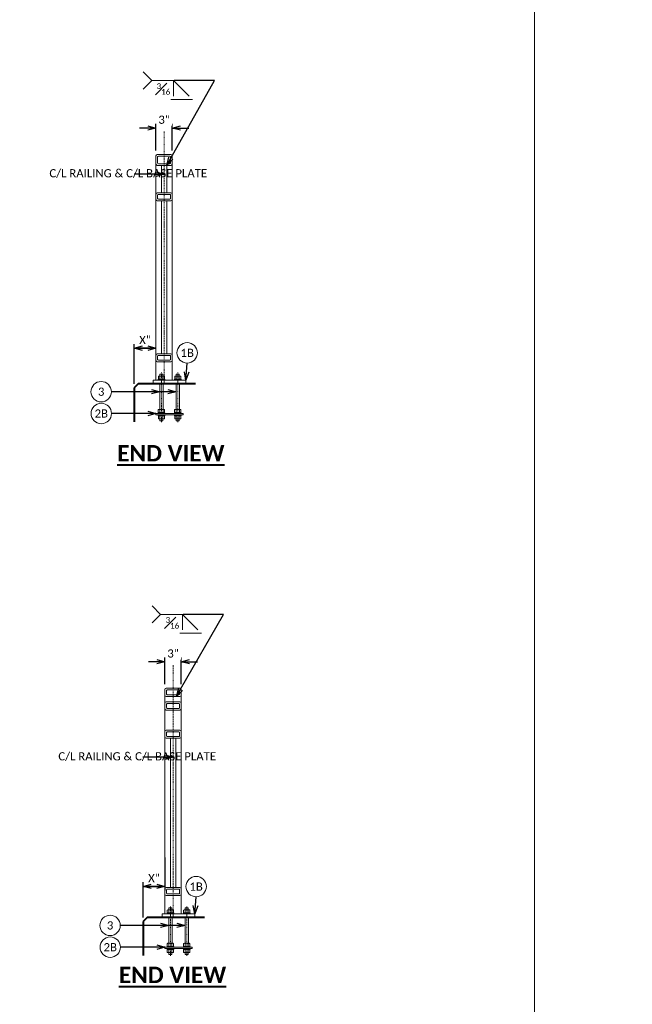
# Model space of a CAD drawing. Extents: x 5346 to 6997, y 23474 to 24083.
# Tile 12 of 25: x 6293 to 6405, y 23622 to 23802. Entities that reach past the tile are written whole.
import ezdxf
from ezdxf import colors
from ezdxf.entities.mleader import LeaderData, LeaderLine
from ezdxf.math import Vec2, Vec3

# ---------------------------------------------------------------- set-up
doc = ezdxf.new("R2010")
doc.units = 0
doc.header["$MEASUREMENT"] = 0
doc.linetypes.add('Wisdot4', pattern=[0.28125, 0.125, -0.0625, 0.03125, -0.0625])
for name, color, linetype, lineweight in [('B_ANNO_DIM', 7, 'Continuous', 18), ('B_ANNO_TEXT', 7, 'Continuous', 18), ('B_ANNO_TEXT_TITLE', 7, 'Continuous', 40), ('B_CNTR', 1, 'Wisdot4', 18), ('B_CONC_PPT', 12, 'Continuous', 40), ('B_STEEL', 92, 'Continuous', 18), ('B_STEEL_BOLT', 3, 'Continuous', 18)]:
    doc.layers.add(name, color=color, linetype=linetype, lineweight=lineweight)
doc.layers.add('B_ANNO_NOPLOT', color=47, linetype='Continuous', lineweight=18, plot=False)
doc.styles.add('Annotative', font='calibri.ttf', dxfattribs={"height": 0.0625})
doc.styles.get("Standard").update_dxf_attribs({"font": 'calibri.ttf'})
doc.styles.add('Title', font='calibrib.ttf', dxfattribs={"height": 0.125})
doc.dimstyles.new('Annotative', dxfattribs={"dimscale": 0, "dimtxt": 0.0625, "dimasz": 0.0625, "dimexe": 0.03125, "dimexo": 0.03125, "dimgap": 0.03125, "dimtad": 1, "dimdec": 3, "dimzin": 3, "dimdsep": 46, "dimlunit": 4, "dimtxsty": 'Standard', "dimblk": 'OPEN30', "dimcen": 0.03125, "dimaunit": 1, "dimadec": 0, "dimazin": 3, "dimtfac": 0.75, "dimtdec": 3, "dimtofl": 0, "dimtmove": 0, "dimatfit": 3, "dimldrblk": 'OPEN30', "dimfxl": 1, "dimtfill": 1, "dimfrac": 1, "dimtolj": 1, "dimtzin": 0, "dimarcsym": 0})
doc.dimstyles.get("Standard").update_dxf_attribs({"dimtxt": 0.0625, "dimasz": 0.0625, "dimexe": 0.03125, "dimexo": 0.03125, "dimgap": 0.03125, "dimtad": 1, "dimdec": 3, "dimzin": 3, "dimdsep": 46, "dimlunit": 4, "dimtxsty": 'Standard', "dimblk": 'OPEN30', "dimcen": 0.03125, "dimaunit": 1, "dimadec": 0, "dimazin": 3, "dimtfac": 0.75, "dimtdec": 3, "dimtofl": 0, "dimtmove": 0, "dimatfit": 3, "dimldrblk": 'OPEN30', "dimfxl": 1, "dimtfill": 1, "dimfrac": 1, "dimtolj": 1, "dimtzin": 0, "dimarcsym": 0})

# ---------------------------------------------------------------- blocks, each defined once
blk = doc.blocks.new('_Open30')
at = {"color": 0, "linetype": 'ByBlock', "lineweight": -2}
for p, q in [((-1, 0.27), (0, 0)), ((0, 0), (-1, -0.27)), ((0, 0), (-1, 0))]:
    blk.add_line(p, q, dxfattribs=at)
blk = doc.blocks.new('*D196')
at = {"layer": 'B_ANNO_DIM', "color": 0, "lineweight": -2, "transparency": 16777216}
for p, q in [((6313.86, 23735.7), (6313.86, 23742.96)), ((6316.35, 23742.21), (6314.85, 23742.21)), ((6315.36, 23742.21), (6316.86, 23742.21))]:
    blk.add_line(p, q, dxfattribs=at)
at = {"layer": 'Defpoints', "color": 0, "transparency": 16777216}
for p in [(6317.85, 23742.21), (6317.85, 23742.21), (6313.86, 23734.95)]:
    blk.add_point(p, dxfattribs=at)
at = {"layer": 'B_ANNO_DIM', "color": 0, "lineweight": -2, "transparency": 16777216, "xscale": 1.5, "yscale": 1.5, "zscale": 1.5, "rotation": 180}
blk.add_blockref('_Open30', (6313.86, 23742.21), dxfattribs=at)
at = {"layer": 'B_ANNO_DIM', "color": 0, "lineweight": -2, "transparency": 16777216, "xscale": 1.5, "yscale": 1.5, "zscale": 1.5}
blk.add_blockref('_Open30', (6317.85, 23742.21), dxfattribs=at)
at = {"layer": 'B_ANNO_DIM', "color": 0, "transparency": 16777216, "insert": (6315.85, 23743.71), "char_height": 1.5, "attachment_point": 5}
blk.add_mtext('\\A1;X"', dxfattribs=at)
blk = doc.blocks.new('*D197')
at = {"layer": 'B_ANNO_DIM', "color": 0, "lineweight": -2, "transparency": 16777216}
for p, q in [((6316.35, 23782.55), (6314.85, 23782.55)), ((6317.85, 23778.45), (6317.85, 23783.3)), ((6320.85, 23778.45), (6320.85, 23783.3)), ((6322.35, 23782.55), (6323.85, 23782.55))]:
    blk.add_line(p, q, dxfattribs=at)
at = {"layer": 'Defpoints', "color": 0, "transparency": 16777216}
for p in [(6317.85, 23777.7), (6320.85, 23777.7)]:
    blk.add_point(p, dxfattribs=at)
at = {"layer": 'B_ANNO_DIM', "color": 0, "lineweight": -2, "transparency": 16777216, "xscale": 1.5, "yscale": 1.5, "zscale": 1.5}
blk.add_blockref('_Open30', (6317.85, 23782.55), dxfattribs=at)
at = {"layer": 'B_ANNO_DIM', "color": 0, "lineweight": -2, "transparency": 16777216, "xscale": 1.5, "yscale": 1.5, "zscale": 1.5, "rotation": 180}
blk.add_blockref('_Open30', (6320.85, 23782.55), dxfattribs=at)
at = {"layer": 'B_ANNO_DIM', "color": 0, "transparency": 16777216, "insert": (6319.35, 23784.07), "char_height": 1.5, "attachment_point": 5, "bg_fill": 3, "box_fill_scale": 1.25, "bg_fill_color": 256, "bg_fill_true_color": 13158600, "bg_fill_transparency": 0}
blk.add_mtext('\\A1;3"', dxfattribs=at)
at = {"layer": 'Defpoints', "color": 0, "transparency": 16777216}
blk.add_point((6320.85, 23782.55), dxfattribs=at)
blk = doc.blocks.new('*D200')
at = {"layer": 'B_ANNO_DIM', "color": 0, "lineweight": -2, "transparency": 16777216}
for p, q in [((6319.49, 23648.84), (6319.49, 23642.83)), ((6315.5, 23637.89), (6315.5, 23644.33)), ((6317.99, 23643.58), (6316.49, 23643.58)), ((6317, 23643.58), (6318.5, 23643.58))]:
    blk.add_line(p, q, dxfattribs=at)
at = {"layer": 'Defpoints', "color": 0, "transparency": 16777216}
for p in [(6319.49, 23649.59), (6319.49, 23643.58), (6315.5, 23637.14)]:
    blk.add_point(p, dxfattribs=at)
at = {"layer": 'B_ANNO_DIM', "color": 0, "lineweight": -2, "transparency": 16777216, "xscale": 1.5, "yscale": 1.5, "zscale": 1.5, "rotation": 180}
blk.add_blockref('_Open30', (6315.5, 23643.58), dxfattribs=at)
at = {"layer": 'B_ANNO_DIM', "color": 0, "lineweight": -2, "transparency": 16777216, "xscale": 1.5, "yscale": 1.5, "zscale": 1.5}
blk.add_blockref('_Open30', (6319.49, 23643.58), dxfattribs=at)
at = {"layer": 'B_ANNO_DIM', "color": 0, "transparency": 16777216, "insert": (6317.49, 23645.08), "char_height": 1.5, "attachment_point": 5}
blk.add_mtext('\\A1;X"', dxfattribs=at)
blk = doc.blocks.new('*D201')
at = {"layer": 'B_ANNO_DIM', "color": 0, "lineweight": -2, "transparency": 16777216}
for p, q in [((6317.99, 23684.74), (6316.49, 23684.74)), ((6319.49, 23680.64), (6319.49, 23685.49)), ((6322.49, 23680.64), (6322.49, 23685.49)), ((6323.99, 23684.74), (6325.49, 23684.74))]:
    blk.add_line(p, q, dxfattribs=at)
at = {"layer": 'Defpoints', "color": 0, "transparency": 16777216}
for p in [(6319.49, 23679.89), (6322.49, 23679.89)]:
    blk.add_point(p, dxfattribs=at)
at = {"layer": 'B_ANNO_DIM', "color": 0, "lineweight": -2, "transparency": 16777216, "xscale": 1.5, "yscale": 1.5, "zscale": 1.5}
blk.add_blockref('_Open30', (6319.49, 23684.74), dxfattribs=at)
at = {"layer": 'B_ANNO_DIM', "color": 0, "lineweight": -2, "transparency": 16777216, "xscale": 1.5, "yscale": 1.5, "zscale": 1.5, "rotation": 180}
blk.add_blockref('_Open30', (6322.49, 23684.74), dxfattribs=at)
at = {"layer": 'B_ANNO_DIM', "color": 0, "transparency": 16777216, "insert": (6320.99, 23686.25), "char_height": 1.5, "attachment_point": 5, "bg_fill": 3, "box_fill_scale": 1.25, "bg_fill_color": 256, "bg_fill_true_color": 13158600, "bg_fill_transparency": 0}
blk.add_mtext('\\A1;3"', dxfattribs=at)
at = {"layer": 'Defpoints', "color": 0, "transparency": 16777216}
blk.add_point((6322.49, 23684.74), dxfattribs=at)

msp = doc.modelspace()

# ---------------------------------------------------------------- linework, layer by layer
at = {"layer": 'B_ANNO_DIM'}
for p, q in [((6321.203, 23791.2424), (6317.0689, 23791.2424)), ((6321.0729, 23788.3904), (6321.0729, 23791.2424)), ((6321.0729, 23791.2424), (6323.9119, 23788.3904)), ((6324.5559, 23787.7784), (6320.5849, 23787.7784)), ((6322.8439, 23693.4252), (6318.7098, 23693.4252)), ((6322.7138, 23690.5732), (6322.7138, 23693.4252)), ((6322.7138, 23693.4252), (6325.5528, 23690.5732)), ((6326.1968, 23689.9612), (6322.2258, 23689.9612))]:
    msp.add_line(p, q, dxfattribs=at)
for points in [[(6315.5029, 23792.8204), (6317.0689, 23791.2424), (6315.5029, 23789.6884)], [(6317.1438, 23695.0032), (6318.7098, 23693.4252), (6317.1438, 23691.8712)]]:
    msp.add_lwpolyline(points, dxfattribs=at)
for centre in [(6323.579, 23741.3472), (6307.7972, 23734.2245), (6307.8212, 23730.2395), (6325.22, 23643.538), (6309.4381, 23636.4153), (6309.4621, 23632.4303)]:
    msp.add_circle(centre, 1.8717, dxfattribs=at)
at = {"layer": 'B_ANNO_NOPLOT'}
msp.add_lwpolyline([(6126.7554, 24078.1369), (6387.304, 24078.1369), (6387.304, 23497.7436), (6126.7554, 23497.7436)], close=True, dxfattribs=at)
at = {"layer": 'B_CNTR'}
for p, q in [((6319.36, 23735.6955), (6319.36, 23781.955)), ((6318.854, 23728.6763), (6318.854, 23737.7969)), ((6321.854, 23728.6763), (6321.854, 23737.7969)), ((6321.001, 23637.8882), (6321.001, 23684.1378)), ((6320.4949, 23630.8671), (6320.4949, 23639.9878)), ((6323.4949, 23630.8671), (6323.4949, 23639.9878))]:
    msp.add_line(p, q, dxfattribs=at)
at = {"layer": 'B_CONC_PPT'}
for p, q in [((6314.606, 23735.6955), (6313.856, 23734.9455)), ((6325.106, 23735.6955), (6314.606, 23735.6955)), ((6313.856, 23734.9455), (6313.856, 23728.6955)), ((6316.247, 23637.8863), (6315.497, 23637.1363)), ((6326.747, 23637.8863), (6316.247, 23637.8863)), ((6315.497, 23637.1363), (6315.497, 23630.8863))]:
    msp.add_line(p, q, dxfattribs=at)
at = {"layer": 'B_STEEL'}
for p, q in [((6317.8479, 23775.9535), (6317.8479, 23736.3271)), ((6318.8479, 23775.7035), (6318.8479, 23770.7035)), ((6319.8479, 23775.7035), (6319.8479, 23770.7035)), ((6320.8479, 23775.9535), (6320.8479, 23736.3257)), ((6318.8479, 23769.2035), (6318.8479, 23741.1955)), ((6319.8479, 23769.2035), (6319.8479, 23741.1955)), ((6319.4888, 23678.6363), (6319.4888, 23638.5179)), ((6322.4888, 23678.6363), (6322.4888, 23638.5165)), ((6320.4888, 23670.7121), (6320.4888, 23643.3863)), ((6321.4888, 23670.7154), (6321.4888, 23643.3863))]:
    msp.add_line(p, q, dxfattribs=at)
at = {"layer": 'B_STEEL', "lineweight": 13}
for points in [[(6318.0979, 23769.2035), (6320.5979, 23769.2035, 0.41421356), (6320.8479, 23769.4535), (6320.8479, 23770.4535, 0.41421356), (6320.5979, 23770.7035), (6318.0979, 23770.7035, 0.41421356), (6317.8479, 23770.4535), (6317.8479, 23769.4535, 0.41421356)], [(6318.2854, 23769.516), (6320.4104, 23769.516, 0.41421356), (6320.5354, 23769.641), (6320.5354, 23770.266, 0.41421356), (6320.4104, 23770.391), (6318.2854, 23770.391, 0.41421356), (6318.1604, 23770.266), (6318.1604, 23769.641, 0.41421356)], [(6320.5979, 23739.6955, 0.41421356), (6320.8479, 23739.9455), (6320.8479, 23740.9455, 0.41421356), (6320.5979, 23741.1955), (6318.0979, 23741.1955, 0.41421356), (6317.8479, 23740.9455), (6317.8479, 23739.9455, 0.41421356), (6318.0979, 23739.6955)], [(6320.4104, 23740.008, 0.41421356), (6320.5354, 23740.133), (6320.5354, 23740.758, 0.41421356), (6320.4104, 23740.883), (6318.2854, 23740.883, 0.41421356), (6318.1604, 23740.758), (6318.1604, 23740.133, 0.41421356), (6318.2854, 23740.008)], [(6319.7388, 23675.8903), (6322.2388, 23675.8903, 0.41421356), (6322.4888, 23676.1403), (6322.4888, 23677.1403, 0.41421356), (6322.2388, 23677.3903), (6319.7388, 23677.3903, 0.41421356), (6319.4888, 23677.1403), (6319.4888, 23676.1403, 0.41421356)], [(6319.9263, 23676.2028), (6322.0513, 23676.2028, 0.41421356), (6322.1763, 23676.3278), (6322.1763, 23676.9528, 0.41421356), (6322.0513, 23677.0778), (6319.9263, 23677.0778, 0.41421356), (6319.8013, 23676.9528), (6319.8013, 23676.3278, 0.41421356)], [(6319.7388, 23670.7121), (6322.2388, 23670.7121, 0.41421356), (6322.4888, 23670.9621), (6322.4888, 23671.9621, 0.41421356), (6322.2388, 23672.2121), (6319.7388, 23672.2121, 0.41421356), (6319.4888, 23671.9621), (6319.4888, 23670.9621, 0.41421356)], [(6319.9263, 23671.0246), (6322.0513, 23671.0246, 0.41421356), (6322.1763, 23671.1496), (6322.1763, 23671.7746, 0.41421356), (6322.0513, 23671.8996), (6319.9263, 23671.8996, 0.41421356), (6319.8013, 23671.7746), (6319.8013, 23671.1496, 0.41421356)], [(6322.2388, 23641.8863, 0.41421356), (6322.4888, 23642.1363), (6322.4888, 23643.1363, 0.41421356), (6322.2388, 23643.3863), (6319.7388, 23643.3863, 0.41421356), (6319.4888, 23643.1363), (6319.4888, 23642.1363, 0.41421356), (6319.7388, 23641.8863)], [(6322.0513, 23642.1988, 0.41421356), (6322.1763, 23642.3238), (6322.1763, 23642.9488, 0.41421356), (6322.0513, 23643.0738), (6319.9263, 23643.0738, 0.41421356), (6319.8013, 23642.9488), (6319.8013, 23642.3238, 0.41421356), (6319.9263, 23642.1988)]]:
    msp.add_lwpolyline(points, format="xyb", close=True, dxfattribs=at)
at = {"layer": 'B_STEEL', "flags": 128}
for points in [[(6317.3479, 23736.3274), (6317.3479, 23735.6984), (6323.356, 23735.6955), (6323.356, 23736.3245), (6317.3479, 23736.3274)], [(6318.9888, 23638.5182), (6318.9888, 23637.8892), (6324.997, 23637.8863), (6324.997, 23638.5153), (6318.9888, 23638.5182)]]:
    msp.add_lwpolyline(points, close=True, dxfattribs=at)
for points in [[(6317.854, 23729.9979), (6322.854, 23729.9979), (6322.854, 23730.2459), (6317.854, 23730.2459), (6317.854, 23729.9979)], [(6319.4949, 23632.1888), (6324.4949, 23632.1888), (6324.4949, 23632.4368), (6319.4949, 23632.4368), (6319.4949, 23632.1888)]]:
    msp.add_lwpolyline(points, dxfattribs=at)
at = {"layer": 'B_STEEL_BOLT'}
for p, q in [((6318.5677, 23737.0597), (6318.5677, 23736.5507)), ((6319.1322, 23737.0597), (6319.1322, 23736.5507)), ((6321.5717, 23737.0597), (6321.5717, 23736.5507)), ((6322.1362, 23737.0597), (6322.1362, 23736.5507)), ((6318.542, 23730.9619), (6318.542, 23735.7019)), ((6319.166, 23730.9619), (6319.166, 23735.7019)), ((6321.542, 23730.9619), (6321.542, 23735.7019)), ((6322.166, 23730.9619), (6322.166, 23735.7019)), ((6318.35, 23730.3899), (6318.35, 23730.3459)), ((6318.4159, 23730.9619), (6319.2881, 23730.9619)), ((6318.562, 23730.8863), (6318.562, 23730.3899)), ((6318.5717, 23729.2642), (6318.5717, 23729.7731)), ((6319.1362, 23729.2642), (6319.1362, 23729.7731)), ((6319.142, 23730.8859), (6319.142, 23730.3899)), ((6319.354, 23730.3899), (6319.354, 23730.3459)), ((6321.354, 23730.3899), (6321.354, 23730.3459)), ((6321.4199, 23730.9619), (6322.2921, 23730.9619)), ((6321.566, 23730.8863), (6321.566, 23730.3899)), ((6321.5717, 23729.2642), (6321.5717, 23729.7731)), ((6322.1362, 23729.2642), (6322.1362, 23729.7731)), ((6322.146, 23730.8859), (6322.146, 23730.3899)), ((6322.358, 23730.3899), (6322.358, 23730.3459)), ((6320.1829, 23633.1528), (6320.1829, 23637.8928)), ((6320.2086, 23639.2505), (6320.2086, 23638.7416)), ((6320.7731, 23639.2505), (6320.7731, 23638.7416)), ((6320.8069, 23633.1528), (6320.8069, 23637.8928)), ((6323.1829, 23633.1528), (6323.1829, 23637.8928)), ((6323.2126, 23639.2505), (6323.2126, 23638.7416)), ((6323.7771, 23639.2505), (6323.7771, 23638.7416)), ((6323.8069, 23633.1528), (6323.8069, 23637.8928)), ((6319.9909, 23632.5808), (6319.9909, 23632.5368)), ((6320.0568, 23633.1528), (6320.929, 23633.1528)), ((6320.2029, 23633.0771), (6320.2029, 23632.5808)), ((6320.7829, 23633.0768), (6320.7829, 23632.5808)), ((6320.9949, 23632.5808), (6320.9949, 23632.5368)), ((6322.9949, 23632.5808), (6322.9949, 23632.5368)), ((6323.0608, 23633.1528), (6323.933, 23633.1528)), ((6323.2069, 23633.0771), (6323.2069, 23632.5808)), ((6323.7869, 23633.0768), (6323.7869, 23632.5808)), ((6323.9989, 23632.5808), (6323.9989, 23632.5368)), ((6320.2126, 23631.455), (6320.2126, 23631.964)), ((6320.7771, 23631.455), (6320.7771, 23631.964)), ((6323.2126, 23631.455), (6323.2126, 23631.964)), ((6323.7771, 23631.455), (6323.7771, 23631.964))]:
    msp.add_line(p, q, dxfattribs=at)
for points in [[(6318.2855, 23736.5634), (6318.2855, 23737.047), (6318.3653, 23737.0869), (6319.3346, 23737.0869), (6319.4145, 23737.047), (6319.4145, 23736.5634), (6319.3346, 23736.5235), (6318.3653, 23736.5235)], [(6318.5705, 23737.0869), (6318.5705, 23737.3639), (6318.6104, 23737.4438), (6319.0895, 23737.4438), (6319.1294, 23737.3639), (6319.1294, 23737.0869)], [(6321.2895, 23736.5634), (6321.2895, 23737.047), (6321.3693, 23737.0869), (6322.3386, 23737.0869), (6322.4185, 23737.047), (6322.4185, 23736.5634), (6322.3386, 23736.5235), (6321.3693, 23736.5235)], [(6321.5745, 23737.0869), (6321.5745, 23737.3639), (6321.6144, 23737.4438), (6322.0935, 23737.4438), (6322.1334, 23737.3639), (6322.1334, 23737.0869)], [(6318.238, 23736.3259), (6318.238, 23736.5235), (6319.462, 23736.5235), (6319.462, 23736.3259)], [(6321.242, 23736.3259), (6321.242, 23736.5235), (6322.466, 23736.5235), (6322.466, 23736.3259)], [(6319.466, 23729.9979), (6319.466, 23729.8004), (6318.242, 23729.8004), (6318.242, 23729.9979)], [(6319.4185, 23729.7605), (6319.4185, 23729.2769), (6319.3386, 23729.237), (6318.3693, 23729.237), (6318.2895, 23729.2769), (6318.2895, 23729.7605), (6318.3693, 23729.8004), (6319.3386, 23729.8004)], [(6322.466, 23729.9979), (6322.466, 23729.8004), (6321.242, 23729.8004), (6321.242, 23729.9979)], [(6322.4185, 23729.7605), (6322.4185, 23729.2769), (6322.3386, 23729.237), (6321.3693, 23729.237), (6321.2895, 23729.2769), (6321.2895, 23729.7605), (6321.3693, 23729.8004), (6322.3386, 23729.8004)], [(6319.1334, 23729.237), (6319.1334, 23728.96), (6319.0935, 23728.8801), (6318.6144, 23728.8801), (6318.5745, 23728.96), (6318.5745, 23729.237)], [(6322.1334, 23729.237), (6322.1334, 23728.96), (6322.0935, 23728.8801), (6321.6144, 23728.8801), (6321.5745, 23728.96), (6321.5745, 23729.237)], [(6320.2114, 23639.2778), (6320.2114, 23639.5547), (6320.2513, 23639.6346), (6320.7304, 23639.6346), (6320.7703, 23639.5547), (6320.7703, 23639.2778)], [(6323.2154, 23639.2778), (6323.2154, 23639.5547), (6323.2553, 23639.6346), (6323.7344, 23639.6346), (6323.7743, 23639.5547), (6323.7743, 23639.2778)], [(6319.8789, 23638.5168), (6319.8789, 23638.7143), (6321.1029, 23638.7143), (6321.1029, 23638.5168)], [(6319.9264, 23638.7542), (6319.9264, 23639.2378), (6320.0062, 23639.2778), (6320.9755, 23639.2778), (6321.0554, 23639.2378), (6321.0554, 23638.7542), (6320.9755, 23638.7143), (6320.0062, 23638.7143)], [(6322.8829, 23638.5168), (6322.8829, 23638.7143), (6324.1069, 23638.7143), (6324.1069, 23638.5168)], [(6322.9304, 23638.7542), (6322.9304, 23639.2378), (6323.0102, 23639.2778), (6323.9795, 23639.2778), (6324.0594, 23639.2378), (6324.0594, 23638.7542), (6323.9795, 23638.7143), (6323.0102, 23638.7143)], [(6321.1069, 23632.1888), (6321.1069, 23631.9912), (6319.8829, 23631.9912), (6319.8829, 23632.1888)], [(6321.0594, 23631.9513), (6321.0594, 23631.4677), (6320.9795, 23631.4278), (6320.0102, 23631.4278), (6319.9304, 23631.4677), (6319.9304, 23631.9513), (6320.0102, 23631.9912), (6320.9795, 23631.9912)], [(6320.7743, 23631.4278), (6320.7743, 23631.1508), (6320.7344, 23631.071), (6320.2553, 23631.071), (6320.2154, 23631.1508), (6320.2154, 23631.4278)], [(6324.1069, 23632.1888), (6324.1069, 23631.9912), (6322.8829, 23631.9912), (6322.8829, 23632.1888)], [(6324.0594, 23631.9513), (6324.0594, 23631.4677), (6323.9795, 23631.4278), (6323.0102, 23631.4278), (6322.9304, 23631.4677), (6322.9304, 23631.9513), (6323.0102, 23631.9912), (6323.9795, 23631.9912)], [(6323.7743, 23631.4278), (6323.7743, 23631.1508), (6323.7344, 23631.071), (6323.2553, 23631.071), (6323.2154, 23631.1508), (6323.2154, 23631.4278)]]:
    msp.add_lwpolyline(points, close=True, dxfattribs=at)
for points in [[(6319.462, 23730.2459), (6319.462, 23730.3459), (6318.238, 23730.3459), (6318.238, 23730.2459)], [(6322.466, 23730.2459), (6322.466, 23730.3459), (6321.242, 23730.3459), (6321.242, 23730.2459)], [(6321.1029, 23632.4368), (6321.1029, 23632.5368), (6319.8789, 23632.5368), (6319.8789, 23632.4368)], [(6324.1069, 23632.4368), (6324.1069, 23632.5368), (6322.8829, 23632.5368), (6322.8829, 23632.4368)]]:
    msp.add_lwpolyline(points, dxfattribs=at)
for points in [[(6319.434, 23730.3899), (6319.434, 23730.8863, 0.51925474), (6319.142, 23730.8859, 0.26121213), (6318.562, 23730.8863, 0.51925474), (6318.27, 23730.8859), (6318.27, 23730.3899)], [(6322.438, 23730.3899), (6322.438, 23730.8863, 0.51925474), (6322.146, 23730.8859, 0.26121213), (6321.566, 23730.8863, 0.51925474), (6321.274, 23730.8859), (6321.274, 23730.3899)], [(6321.0749, 23632.5808), (6321.0749, 23633.0771, 0.51925474), (6320.7829, 23633.0768, 0.26121213), (6320.2029, 23633.0771, 0.51925474), (6319.9109, 23633.0768), (6319.9109, 23632.5808)], [(6324.0789, 23632.5808), (6324.0789, 23633.0771, 0.51925474), (6323.7869, 23633.0768, 0.26121213), (6323.2069, 23633.0771, 0.51925474), (6322.9149, 23633.0768), (6322.9149, 23632.5808)]]:
    msp.add_lwpolyline(points, format="xyb", close=True, dxfattribs=at)
for centre, radius, start, end in [((6318.1093, 23734.4211), 2.6781, 80.143384, 84.513779), ((6318.85, 23735.6123), 1.4746, 78.96544, 101.03456), ((6319.5907, 23734.4211), 2.6781, 95.486221, 99.856616), ((6321.1133, 23734.4211), 2.6781, 80.143384, 84.513779), ((6321.854, 23735.6123), 1.4746, 78.96544, 101.03456), ((6322.5947, 23734.4211), 2.6781, 95.486221, 99.856616), ((6318.1093, 23739.1893), 2.6781, 275.486221, 279.856616), ((6318.85, 23737.9981), 1.4746, 258.96544, 281.03456), ((6319.5907, 23739.1893), 2.6781, 260.143384, 264.513779), ((6321.1133, 23739.1893), 2.6781, 275.486221, 279.856616), ((6321.854, 23737.9981), 1.4746, 258.96544, 281.03456), ((6322.5947, 23739.1893), 2.6781, 260.143384, 264.513779), ((6318.1133, 23727.1345), 2.6781, 80.143384, 84.513779), ((6318.854, 23728.3258), 1.4746, 78.96544, 101.03456), ((6319.5947, 23727.1345), 2.6781, 95.486221, 99.856616), ((6321.1133, 23727.1345), 2.6781, 80.143384, 84.513779), ((6321.854, 23728.3258), 1.4746, 78.96544, 101.03456), ((6322.5947, 23727.1345), 2.6781, 95.486221, 99.856616), ((6318.1133, 23731.9028), 2.6781, 275.486221, 279.856616), ((6318.854, 23730.7116), 1.4746, 258.96544, 281.03456), ((6319.5947, 23731.9028), 2.6781, 260.143384, 264.513779), ((6321.1133, 23731.9028), 2.6781, 275.486221, 279.856616), ((6321.854, 23730.7116), 1.4746, 258.96544, 281.03456), ((6322.5947, 23731.9028), 2.6781, 260.143384, 264.513779), ((6319.7502, 23636.6119), 2.6781, 80.143384, 84.513779), ((6319.7502, 23641.3802), 2.6781, 275.486221, 279.856616), ((6320.4909, 23637.8031), 1.4746, 78.96544, 101.03456), ((6320.4909, 23640.189), 1.4746, 258.96544, 281.03456), ((6321.2316, 23636.6119), 2.6781, 95.486221, 99.856616), ((6321.2316, 23641.3802), 2.6781, 260.143384, 264.513779), ((6322.7542, 23636.6119), 2.6781, 80.143384, 84.513779), ((6322.7542, 23641.3802), 2.6781, 275.486221, 279.856616), ((6323.4949, 23637.8031), 1.4746, 78.96544, 101.03456), ((6323.4949, 23640.189), 1.4746, 258.96544, 281.03456), ((6324.2356, 23636.6119), 2.6781, 95.486221, 99.856616), ((6324.2356, 23641.3802), 2.6781, 260.143384, 264.513779), ((6319.7542, 23629.3254), 2.6781, 80.143384, 84.513779), ((6319.7542, 23634.0936), 2.6781, 275.486221, 279.856616), ((6320.4949, 23630.5166), 1.4746, 78.96544, 101.03456), ((6320.4949, 23632.9024), 1.4746, 258.96544, 281.03456), ((6321.2356, 23629.3254), 2.6781, 95.486221, 99.856616), ((6321.2356, 23634.0936), 2.6781, 260.143384, 264.513779), ((6322.7542, 23629.3254), 2.6781, 80.143384, 84.513779), ((6322.7542, 23634.0936), 2.6781, 275.486221, 279.856616), ((6323.4949, 23630.5166), 1.4746, 78.96544, 101.03456), ((6323.4949, 23632.9024), 1.4746, 258.96544, 281.03456), ((6324.2356, 23629.3254), 2.6781, 95.486221, 99.856616), ((6324.2356, 23634.0936), 2.6781, 260.143384, 264.513779)]:
    msp.add_arc(centre, radius, start, end, dxfattribs=at)

# ---------------------------------------------------------------- texts
at = {"layer": 'B_ANNO_TEXT', "char_height": 1.5, "attachment_point": 5, "line_spacing_factor": 0.8, "style": 'Annotative'}
for s, insert in [('1B', (6323.579, 23741.3472)), ('3', (6307.7972, 23734.2235)), ('2B', (6307.8212, 23730.2395)), ('1B', (6325.22, 23643.538)), ('3', (6309.4381, 23636.4143)), ('2B', (6309.4621, 23632.4303))]:
    msp.add_mtext(s, dxfattribs=dict(at, insert=insert))
at = {"layer": 'B_ANNO_TEXT_TITLE', "char_height": 3, "attachment_point": 1, "line_spacing_factor": 0.8, "style": 'Title'}
for insert in [(6310.7332, 23724.4447), (6311.0447, 23628.8516)]:
    msp.add_mtext('{\\LEND VIEW}', dxfattribs=dict(at, insert=insert))

# ---------------------------------------------------------------- dimensions: what is measured, and where the dimension line sits
at = {"layer": 'B_ANNO_DIM'}
for base, p1, p2, picture, middle in [((6317.8479, 23742.2052), (6313.856, 23734.9455), (6317.8479, 23742.2052), '*D196', (6315.852, 23742.2052)), ((6319.4888, 23643.5771), (6315.497, 23637.1363), (6319.4888, 23649.5933), '*D200', (6317.4929, 23643.5771))]:
    dim = msp.add_linear_dim(base=base, p1=p1, p2=p2, angle=360, text='X"', dimstyle='Annotative', override={"dimtfill": 0}, dxfattribs=at)
    dim.commit()
    dim.dimension.update_dxf_attribs({"geometry": picture, "text_midpoint": middle, "dimtype": 160})

# ---------------------------------------------------------------- leaders
for points in [[(6323.356, 23736.3245), (6323.579, 23739.4755)], [(6318.542, 23734.2238), (6309.6689, 23734.2245)], [(6321.542, 23734.2243), (6318.542, 23734.2238)], [(6317.854, 23730.2395), (6309.6929, 23730.2395)], [(6324.997, 23638.5153), (6325.22, 23641.6663)], [(6320.1829, 23636.4146), (6311.3098, 23636.4153)], [(6323.1829, 23636.4152), (6320.1829, 23636.4146)], [(6319.4949, 23632.4303), (6311.3338, 23632.4303)]]:
    msp.add_leader(points, dimstyle='Standard', override={"dimscale": 24}, dxfattribs=at)
ml = msp.add_multileader_mtext('Standard', dxfattribs=at)
ml.set_content('C/L RAILING & C/L BASE PLATE', color=256)
ml.set_leader_properties()
ml.set_arrow_properties(name='OPEN30')
ml.build(insert=Vec2(0, 0))
ml.multileader.update_dxf_attribs({"dogleg_length": 0.0625, "arrow_head_size": 1.5, "scale": 24})
ctx = ml.context
ctx.base_point, ctx.scale, ctx.char_height, ctx.arrow_head_size, ctx.landing_gap_size, ctx.plane_origin = Vec3(6297.5502, 23774.0988), 24, 1.5, 1.5, 0.75, Vec3(6319.36, 23774.0988)
notes = []
notes.append((ctx, [(0, (1, 1, 0), (6315.3275, 23774.0988), (-1, 0), 1.5, [(0, [(6319.36, 23774.0988)], 0, [])])]))
ctx.mtext.insert, ctx.mtext.width, ctx.mtext.flow_direction = Vec3(6298.3002, 23775.0109), 15.588535, 5
ml = msp.add_multileader_mtext('Standard', dxfattribs=at)
ml.set_content('C/L RAILING & C/L BASE PLATE', color=256)
ml.set_leader_properties()
ml.set_arrow_properties(name='OPEN30')
ml.build(insert=Vec2(0, 0))
ml.multileader.update_dxf_attribs({"dogleg_length": 0.0625, "arrow_head_size": 1.5, "scale": 24})
ctx = ml.context
ctx.base_point, ctx.scale, ctx.char_height, ctx.arrow_head_size, ctx.landing_gap_size, ctx.plane_origin = Vec3(6299.1911, 23667.249), 24, 1.5, 1.5, 0.75, Vec3(6321.001, 23667.249)
notes.append((ctx, [(0, (1, 1, 0), (6316.9684, 23667.249), (-1, 0), 1.5, [(0, [(6321.001, 23667.249)], 0, [])])]))
ctx.mtext.insert, ctx.mtext.width, ctx.mtext.flow_direction = Vec3(6299.9411, 23668.1611), 15.588535, 5
for ctx, leaders in notes:
    for number, flags, end, landing, length, lines in leaders:
        leader = LeaderData()
        leader.index, (leader.has_last_leader_line, leader.has_dogleg_vector, leader.attachment_direction) = number, flags
        leader.last_leader_point, leader.dogleg_vector, leader.dogleg_length = Vec3(end), Vec3(landing), length
        for number, points, colour, breaks in lines:
            line = LeaderLine()
            line.index, line.vertices, line.color, line.breaks = number, Vec3.list(points), colors.encode_raw_color(colour), breaks
            leader.lines.append(line)
        ctx.leaders.append(leader)

# ---------------------------------------------------------------- next in the draw order: dimensions: what is measured, and where the dimension line sits
for base, p1, p2, picture, middle in [((6320.8479, 23782.5529), (6317.8479, 23777.7035), (6320.8479, 23777.7035), '*D197', (6319.3479, 23782.5529)), ((6322.4888, 23684.7357), (6319.4888, 23679.8863), (6322.4888, 23679.8863), '*D201', (6320.9888, 23684.7357))]:
    dim = msp.add_linear_dim(base=base, p1=p1, p2=p2, dimstyle='Annotative', dxfattribs=at)
    dim.commit()
    dim.dimension.update_dxf_attribs({"geometry": picture, "text_midpoint": middle, "dimtype": 160})

# ---------------------------------------------------------------- next in the draw order: linework, layer by layer
at = {"layer": 'B_STEEL', "lineweight": 13}
for points in [[(6318.0979, 23775.7035), (6320.5979, 23775.7035, 0.41421356), (6320.8479, 23775.9535), (6320.8479, 23777.4535, 0.41421356), (6320.5979, 23777.7035), (6318.0979, 23777.7035, 0.41421356), (6317.8479, 23777.4535), (6317.8479, 23775.9535, 0.41421356)], [(6318.2854, 23776.016), (6320.4104, 23776.016, 0.41421356), (6320.5354, 23776.141), (6320.5354, 23777.266, 0.41421356), (6320.4104, 23777.391), (6318.2854, 23777.391, 0.41421356), (6318.1604, 23777.266), (6318.1604, 23776.141, 0.41421356)], [(6319.7388, 23678.3863), (6322.2388, 23678.3863, 0.41421356), (6322.4888, 23678.6363), (6322.4888, 23679.6363, 0.41421356), (6322.2388, 23679.8863), (6319.7388, 23679.8863, 0.41421356), (6319.4888, 23679.6363), (6319.4888, 23678.6363, 0.41421356)], [(6319.9263, 23678.6988), (6322.0513, 23678.6988, 0.41421356), (6322.1763, 23678.8238), (6322.1763, 23679.4488, 0.41421356), (6322.0513, 23679.5738), (6319.9263, 23679.5738, 0.41421356), (6319.8013, 23679.4488), (6319.8013, 23678.8238, 0.41421356)]]:
    msp.add_lwpolyline(points, format="xyb", close=True, dxfattribs=at)

# ---------------------------------------------------------------- next in the draw order: leaders
at = {"layer": 'B_ANNO_DIM'}
ml = msp.add_multileader_mtext('Standard', dxfattribs=at)
ml.set_content('\\A1;{\\H1x;\\P\\H0.7x;\\S3#16;}', color=256)
ml.set_leader_properties()
ml.set_arrow_properties(name='OPEN30')
ml.build(insert=Vec2(0, 0))
ml.multileader.update_dxf_attribs({"dogleg_length": 0.0625, "arrow_head_size": 1.5, "scale": 24})
ctx = ml.context
ctx.base_point, ctx.scale, ctx.char_height, ctx.arrow_head_size, ctx.landing_gap_size, ctx.plane_origin = Vec3(6317.2272, 23791.2424), 24, 1.5, 1.5, 0.75, Vec3(6333.1167, 23786.2938)
notes = []
notes.append((ctx, [(0, (1, 1, 0), (6322.703, 23791.2424), (-1, 0), 1.5, [(0, [(6319.8479, 23775.7035), (6328.5738, 23791.2424)], 0, [])])]))
ctx.mtext.insert, ctx.mtext.line_spacing_factor, ctx.mtext.flow_direction = Vec3(6317.9772, 23791.9924), 0.5, 5
ml = msp.add_multileader_mtext('Standard', dxfattribs=at)
ml.set_content('\\A1;{\\H1x;\\P\\H0.7x;\\S3#16;}', color=256)
ml.set_leader_properties()
ml.set_arrow_properties(name='OPEN30')
ml.build(insert=Vec2(0, 0))
ml.multileader.update_dxf_attribs({"dogleg_length": 0.0625, "arrow_head_size": 1.5, "scale": 24})
ctx = ml.context
ctx.base_point, ctx.scale, ctx.char_height, ctx.arrow_head_size, ctx.landing_gap_size, ctx.plane_origin = Vec3(6318.8681, 23693.4252), 24, 1.5, 1.5, 0.75, Vec3(6334.7576, 23688.4767)
notes.append((ctx, [(0, (1, 1, 0), (6324.3439, 23693.4252), (-1, 0), 1.5, [(0, [(6321.6306, 23678.3863), (6330.2147, 23693.4252)], 0, [])])]))
ctx.mtext.insert, ctx.mtext.line_spacing_factor, ctx.mtext.flow_direction = Vec3(6319.6181, 23694.1752), 0.5, 5
for ctx, leaders in notes:
    for number, flags, end, landing, length, lines in leaders:
        leader = LeaderData()
        leader.index, (leader.has_last_leader_line, leader.has_dogleg_vector, leader.attachment_direction) = number, flags
        leader.last_leader_point, leader.dogleg_vector, leader.dogleg_length = Vec3(end), Vec3(landing), length
        for number, points, colour, breaks in lines:
            line = LeaderLine()
            line.index, line.vertices, line.color, line.breaks = number, Vec3.list(points), colors.encode_raw_color(colour), breaks
            leader.lines.append(line)
        ctx.leaders.append(leader)

doc.saveas('drawing.dxf')
